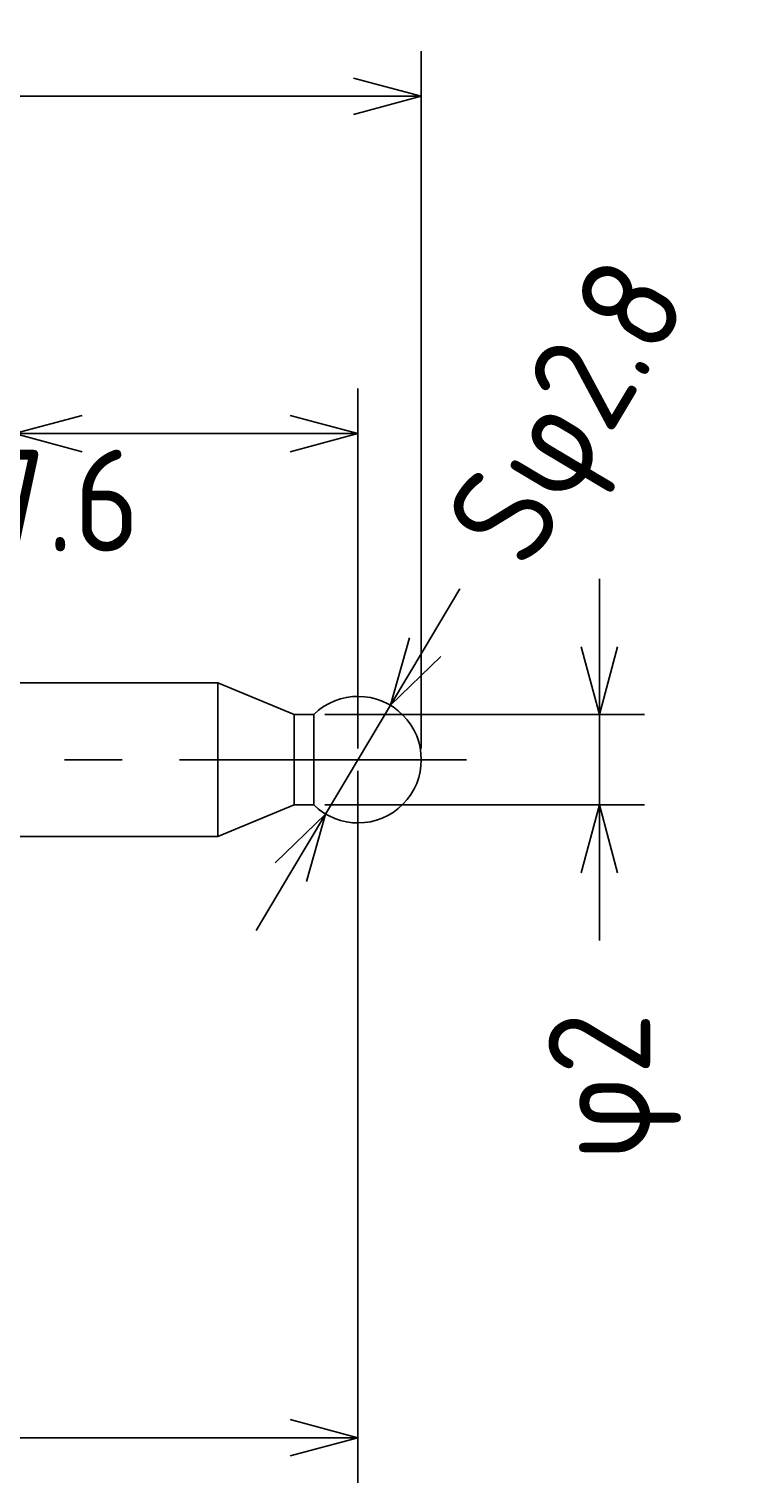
# Model space of a CAD drawing. Extents: x 94 to 270, y 167 to 216.
# Tile 5 of 5: x 254 to 270, y 184 to 216. Entities that reach past the tile are written whole.
import ezdxf

# ---------------------------------------------------------------- set-up
doc = ezdxf.new("R2010")
doc.units = 0
doc.header["$LTSCALE"] = 0.2
doc.linetypes.add('CENTER', pattern=[50.8, 31.75, -6.35, 6.35, -6.35])
doc.layers.get('0').update_dxf_attribs({"linetype": 'CONTINUOUS'})
doc.layers.get('DEFPOINTS').update_dxf_attribs({"linetype": 'CONTINUOUS'})
for name, color, linetype in [('18-0-CON', 3, 'CONTINUOUS'), ('18-2-CEN', 1, 'CENTER'), ('35-0-CON', 7, 'CONTINUOUS')]:
    doc.layers.add(name, color=color, linetype=linetype)
doc.styles.get("Standard").update_dxf_attribs({"font": 'isocp.shx', "bigfont": 'bigfont.shx'})
doc.dimstyles.get("Standard").update_dxf_attribs({"dimtxt": 0.18, "dimasz": 0.18, "dimexe": 0.18, "dimexo": 0.0625, "dimgap": 0.09, "dimtad": 0, "dimtih": 1, "dimtoh": 1, "dimzin": 0, "dimcen": 0.09, "dimazin": 3, "dimtfac": 1, "dimtofl": 0, "dimtmove": 0, "dimatfit": 3})

# ---------------------------------------------------------------- blocks, each defined once
blk = doc.blocks.new('_OPEN30')
at = {"color": 0, "linetype": 'BYBLOCK'}
for p, q in [((-1, 0.268), (0, 0)), ((0, 0), (-1, -0.268)), ((0, 0), (-1, 0))]:
    blk.add_line(p, q, dxfattribs=at)
blk = doc.blocks.new('*D229')
at = {"layer": '18-0-CON', "color": 161}
for p, q in [((100, 206.3), (100, 215.675)), ((263, 200.25), (263, 215.675)), ((101.5, 214.675), (261.5, 214.675))]:
    blk.add_line(p, q, dxfattribs=at)
at = {"layer": 'DEFPOINTS', "color": 0}
for p in [(263, 214.675), (100, 206.05), (263, 200)]:
    blk.add_point(p, dxfattribs=at)
at = {"layer": '18-0-CON', "color": 161, "xscale": 1.499999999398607, "yscale": 1.499999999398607, "zscale": 1.499999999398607, "rotation": 180}
blk.add_blockref('_OPEN30', (100, 214.675), dxfattribs=at)
at = {"layer": '18-0-CON', "color": 161, "xscale": 1.499999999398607, "yscale": 1.499999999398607, "zscale": 1.499999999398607}
blk.add_blockref('_OPEN30', (263, 214.675), dxfattribs=at)
at = {"layer": '18-0-CON', "color": 161}
blk.add_text('(163)', height=2.25, dxfattribs=at).set_placement((177, 212.18))
blk = doc.blocks.new('*D225')
at = {"layer": '18-0-CON', "color": 161}
for p, q in [((254, 201), (254, 208.215)), ((261.6, 200.25), (261.6, 208.215)), ((255.5, 207.215), (260.1, 207.215))]:
    blk.add_line(p, q, dxfattribs=at)
at = {"layer": 'DEFPOINTS', "color": 0}
for p in [(261.6, 207.215), (254, 200.75), (261.6, 200)]:
    blk.add_point(p, dxfattribs=at)
at = {"layer": '18-0-CON', "color": 161, "xscale": 1.500000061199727, "yscale": 1.500000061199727, "zscale": 1.500000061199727, "rotation": 180}
blk.add_blockref('_OPEN30', (254, 207.215), dxfattribs=at)
at = {"layer": '18-0-CON', "color": 161, "xscale": 1.500000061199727, "yscale": 1.500000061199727, "zscale": 1.500000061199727}
blk.add_blockref('_OPEN30', (261.6, 207.215), dxfattribs=at)
at = {"layer": '18-0-CON', "color": 161}
blk.add_text('7.6', height=2.25, dxfattribs=at).set_placement((253.3, 204.608))
blk = doc.blocks.new('*U257')
at = {"layer": '18-0-CON', "color": 161}
blk.add_text('Sφ2.8', height=2.25, rotation=59.1974, dxfattribs=at).set_placement((265.377, 204.139))
blk = doc.blocks.new('*D256')
at = {"layer": '18-0-CON', "color": 161}
for p, q in [((263.085, 202.491), (263.853, 203.779)), ((260.883, 198.798), (262.317, 201.203)), ((260.115, 197.509), (259.347, 196.221))]:
    blk.add_line(p, q, dxfattribs=at)
at = {"layer": 'DEFPOINTS', "color": 0}
for p in [(262.317, 201.203), (260.883, 198.798)]:
    blk.add_point(p, dxfattribs=at)
at = {"layer": '18-0-CON'}
blk.add_blockref('*U257', (0, 0), dxfattribs=at)
at = {"layer": '18-0-CON', "color": 161, "xscale": 1.500000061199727, "yscale": 1.500000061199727, "zscale": 1.500000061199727}
for p, rotation in [((262.317, 201.203), 239.1974299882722), ((260.883, 198.798), 59.19742998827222)]:
    blk.add_blockref('_OPEN30', p, dxfattribs=dict(at, rotation=rotation))
blk = doc.blocks.new('*U252')
at = {"layer": '18-0-CON', "color": 161}
blk.add_text('φ2', height=2.25, rotation=90, dxfattribs=at).set_placement((268.066, 191.127))
blk = doc.blocks.new('*D251')
at = {"layer": '18-0-CON', "color": 161}
for p, q in [((266.941, 202.5), (266.941, 204)), ((260.87, 201), (267.941, 201)), ((266.941, 201), (266.941, 199)), ((260.87, 199), (267.941, 199)), ((266.941, 197.5), (266.941, 196))]:
    blk.add_line(p, q, dxfattribs=at)
at = {"layer": 'DEFPOINTS', "color": 0}
for p in [(260.62, 201), (260.62, 199), (266.941, 199)]:
    blk.add_point(p, dxfattribs=at)
at = {"layer": '18-0-CON', "color": 161, "xscale": 1.500000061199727, "yscale": 1.500000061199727, "zscale": 1.500000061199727}
for p, rotation in [((266.941, 201), 270), ((266.941, 199), 90)]:
    blk.add_blockref('_OPEN30', p, dxfattribs=dict(at, rotation=rotation))
at = {"layer": '18-0-CON'}
blk.add_blockref('*U252', (0, 0), dxfattribs=at)

msp = doc.modelspace()

# ---------------------------------------------------------------- linework, layer by layer
at = {"layer": '18-0-CON', "color": 161}
for p, q in [((261.60005, 199.75005), (261.60005, 184)), ((203.10005, 185), (260.10005, 185))]:
    msp.add_line(p, q, dxfattribs=at)
at = {"layer": '18-2-CEN'}
msp.add_line((264.00005, 200), (98.00145, 200), dxfattribs=at)
at = {"layer": '35-0-CON'}
for p, q in [((254.00005, 201.7), (258.50005, 201.7)), ((260.19, 201), (258.50005, 201.7)), ((258.50005, 201.7), (258.50005, 198.3)), ((260.19, 201), (260.6202, 201)), ((260.19, 201), (260.19, 199)), ((260.6202, 201), (260.62031, 199)), ((260.19, 199), (258.50005, 198.3)), ((260.19, 199), (260.62031, 199)), ((254.00005, 198.3), (258.50005, 198.3))]:
    msp.add_line(p, q, dxfattribs=at)
msp.add_arc((261.60005, 200.00005), 1.4, 225.587879, 134.418496, dxfattribs=at)

# ---------------------------------------------------------------- block references
at = {"layer": '18-0-CON', "color": 161, "xscale": 1.500000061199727, "yscale": 1.500000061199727, "zscale": 1.500000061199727}
msp.add_blockref('_OPEN30', (261.60005, 185), dxfattribs=at)

# ---------------------------------------------------------------- dimensions: what is measured, and where the dimension line sits
at = {"layer": '18-0-CON'}
for base, p1, p2, override, picture, middle in [((263.00005, 214.67515), (100, 206.05), (263.00005, 200.00013), {"dimscale": 0.5, "dimpost": '(<>)', "dimblk1": 'OPEN30', "dimblk2": 'OPEN30', "dimsah": 1}, '*D229', (181.50003, 216.16265)), ((261.60005, 207.21523), (254.00005, 200.75), (261.60005, 200.00005), {"dimscale": 0.5, "dimblk1": 'OPEN30', "dimblk2": 'OPEN30', "dimsah": 1}, '*D225', (257.80005, 208.59023))]:
    dim = msp.add_linear_dim(base=base, p1=p1, p2=p2, dimstyle='Standard', override=override, dxfattribs=at)
    dim.commit()
    dim.dimension.update_dxf_attribs({"geometry": picture, "text_midpoint": middle})
dim = msp.add_diameter_dim_2p(p1=(260.88314, 198.79754), p2=(262.31697, 201.20257), dimstyle='Standard', override={"dimscale": 0.5, "dimgap": 0.5, "dimpost": 'Sφ<>', "dimblk1": 'OPEN30', "dimblk2": 'OPEN30', "dimsah": 1, "dimtol": 0, "dimlim": 0, "dimtp": 0.05, "dimtm": 0.05, "dimtolj": 2}, dxfattribs=at)
dim.commit()
dim.dimension.update_dxf_attribs({"geometry": '*D256', "text_midpoint": (266.51953, 208.25171), "dimtype": 131})
dim = msp.add_linear_dim(base=(266.94097, 199), p1=(260.6202, 201), p2=(260.62031, 199), angle=90, dimstyle='Standard', override={"dimscale": 0.5, "dimpost": 'φ<>', "dimblk1": 'OPEN30', "dimblk2": 'OPEN30', "dimsah": 1}, dxfattribs=at)
dim.commit()
dim.dimension.update_dxf_attribs({"geometry": '*D251', "text_midpoint": (266.94097, 192.93868), "dimtype": 128})

doc.saveas('drawing.dxf')
